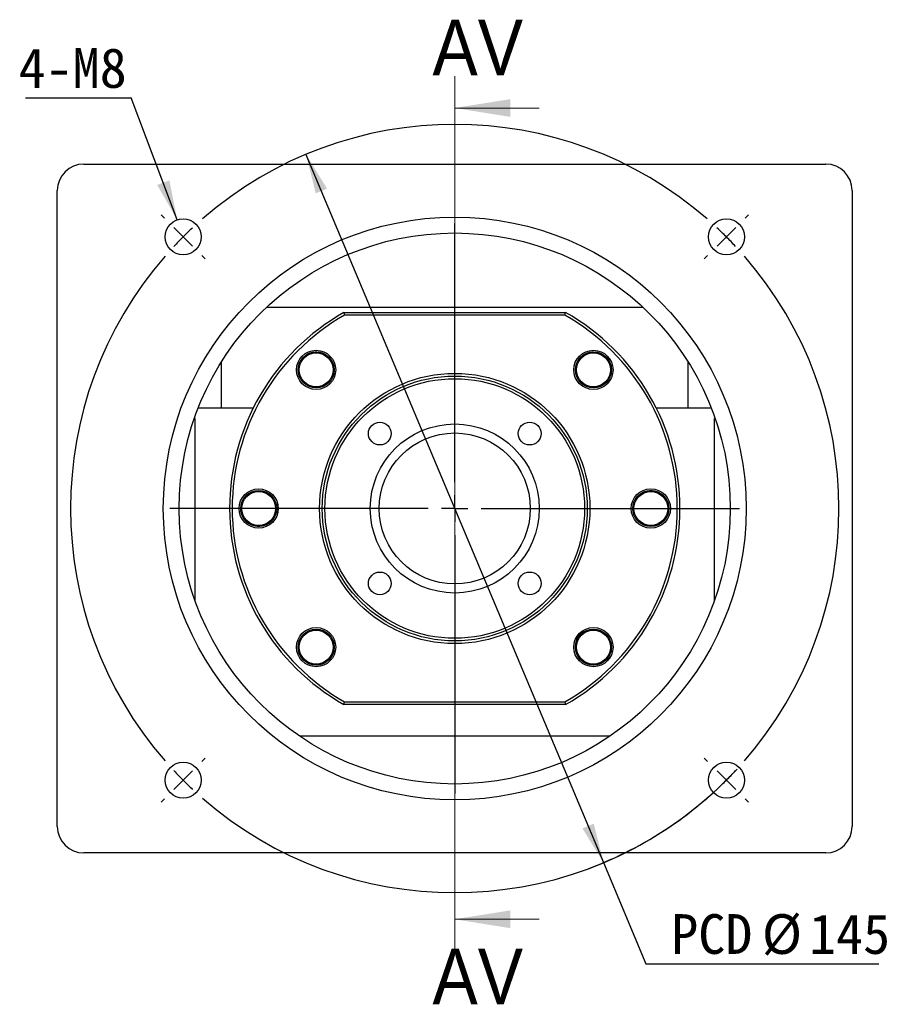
# Model space of a CAD drawing. Header units: millimetres. Extents: x 90 to 845, y 30 to 598.
# Tile 1 of 5: x 90 to 256, y 69 to 255. Entities that reach past the tile are written whole.
import ezdxf

# ---------------------------------------------------------------- set-up
doc = ezdxf.new("R2010")
doc.units = ezdxf.units.MM
doc.header["$LTSCALE"] = 3
doc.layers.add('圖層0', color=7, linetype='Continuous')
doc.styles.add('SLDTEXTSTYLE0', font='MINGLIU.TTC')
doc.styles.add('SLDTEXTSTYLE1', font='GOTHIC.TTF', dxfattribs={"width": 0.913})
doc.styles.get("Standard").update_dxf_attribs({"font": 'MINGLIU.TTC'})
doc.dimstyles.new('SLDDIMSTYLE0', dxfattribs={"dimtxt": 0.18, "dimasz": 7.5, "dimexe": 0, "dimexo": 0.0625, "dimgap": 0, "dimtad": 0, "dimtih": 1, "dimtoh": 1, "dimdec": 0, "dimrnd": 1e-09, "dimzin": 0, "dimdsep": 46, "dimtxsty": 'Standard', "dimsah": 1, "dimcen": 0.09, "dimadec": 0, "dimazin": 0, "dimtfac": 7.5, "dimtdec": 0, "dimtofl": 0, "dimtmove": 0, "dimatfit": 3, "dimfxl": 0, "dimfrac": 2, "dimtolj": 1, "dimtzin": 0, "dimarcsym": 0})
doc.dimstyles.new('SLDDIMSTYLE2', dxfattribs={"dimtxt": 7.5, "dimasz": 7.5, "dimexe": 0, "dimexo": 0.0625, "dimgap": 1.875, "dimtad": 0, "dimtih": 1, "dimtoh": 1, "dimrnd": 1e-09, "dimzin": 12, "dimdsep": 46, "dimtxsty": 'SLDTEXTSTYLE0', "dimsah": 1, "dimcen": 0, "dimadec": 0, "dimazin": 3, "dimtfac": 1, "dimtmove": 0, "dimatfit": 3, "dimfxl": 0, "dimfrac": 2, "dimtolj": 1, "dimtzin": 12, "dimarcsym": 0})

# ---------------------------------------------------------------- blocks, each defined once
blk = doc.blocks.new('_D')
at = {"layer": '圖層0', "color": 7}
for p, q in [((144.05, 229.88), (200.19, 96.19)), ((200.19, 96.19), (208.21, 77.11)), ((208.21, 77.11), (252.17, 77.11))]:
    blk.add_line(p, q, dxfattribs=at)
blk.add_arc((172.12, 163.04), 72.5, 290.4082, 317.2932, dxfattribs=at)
for points in [[(144.05, 229.88), (145.89, 222.52), (148.02, 223.41)], [(200.19, 96.19), (198.35, 103.55), (196.22, 102.66)]]:
    blk.add_solid(points, dxfattribs=at)
at = {"layer": '圖層0', "color": 7, "char_height": 7.5, "attachment_point": 1, "style": 'SLDTEXTSTYLE0'}
for s, insert in [('PCD', (212.97, 86.47)), ('%%c', (230.08, 86.47)), ('145', (238.98, 86.47))]:
    blk.add_mtext(s, dxfattribs=dict(at, insert=insert))
blk = doc.blocks.new('SW_NOTE_0')
at = {"layer": '圖層0', "color": 0}
blk.add_line((-19.91, 0), (0, 0), dxfattribs=at)
at = {"layer": '圖層0', "color": 0, "insert": (-21.24, 9.36), "char_height": 7.5, "attachment_point": 1, "style": 'SLDTEXTSTYLE0'}
blk.add_mtext('4-M8', dxfattribs=at)
blk = doc.blocks.new('SW_CENTERMARKSYMBOL_0')
at = {"layer": '圖層0', "color": 0}
for p, q in [((-106.07, 3.54), (-106.7, 4.17)), ((3.54, 3.54), (4.17, 4.17)), ((-51.27, -46.27), (-51.27, 2.5)), ((-102.53, 0), (-104.3, 1.77)), ((-102.53, 0), (-100.76, -1.77)), ((0, 0), (-1.77, -1.77)), ((0, 0), (1.77, 1.77)), ((-98.99, -3.54), (-98.36, -4.17)), ((-3.54, -3.54), (-4.17, -4.17)), ((-51.27, -51.27), (-51.27, -48.77)), ((-56.27, -51.27), (-105.03, -51.27)), ((-51.27, -51.27), (-53.77, -51.27)), ((-51.27, -51.27), (-51.27, -53.77)), ((-51.27, -51.27), (-48.77, -51.27)), ((-46.27, -51.27), (2.5, -51.27)), ((-51.27, -56.27), (-51.27, -105.03)), ((-98.99, -98.99), (-98.36, -98.36)), ((-3.54, -98.99), (-4.17, -98.36)), ((-102.53, -102.53), (-100.76, -100.76)), ((0, -102.53), (-1.77, -100.76)), ((-102.53, -102.53), (-104.3, -104.3)), ((0, -102.53), (1.77, -104.3)), ((-106.07, -106.07), (-106.7, -106.7)), ((3.54, -106.07), (4.17, -106.7))]:
    blk.add_line(p, q, dxfattribs=at)
for start, end in [(48.9514, 131.0486), (133.0243, 135), (45, 46.9757), (43.0243, 45), (135, 136.9757), (138.9514, 221.0486), (318.9514, 41.0486), (223.0243, 225), (315, 316.9757), (225, 226.9757), (313.0243, 315), (228.9514, 311.0486)]:
    blk.add_arc((-51.27, -51.27), 72.5, start, end, dxfattribs=at)

msp = doc.modelspace()

# ---------------------------------------------------------------- linework, layer by layer
at = {"color": 7, "linetype": 'Continuous', "lineweight": 18}
for p, q in [((172.123, 244.626), (172.123, 79.507)), ((188.083, 238.626), (172.123, 238.626)), ((188.083, 85.507), (172.123, 85.507))]:
    msp.add_line(p, q, dxfattribs=at)
at = {"color": 7, "linetype": 'Continuous', "lineweight": 25}
for p, q in [((102.123, 228.036), (242.123, 228.036)), ((97.123, 103.036), (97.123, 223.036)), ((247.123, 223.036), (247.123, 103.036)), ((136.626, 201.036), (207.619, 201.036)), ((151.212, 200.036), (151.344, 199.536)), ((151.212, 200.036), (193.033, 200.036)), ((192.901, 199.536), (151.344, 199.536)), ((192.901, 199.536), (193.033, 200.036)), ((143.666, 191.604), (144.357, 192.229)), ((195.291, 190.64), (195.716, 191.468)), ((128.123, 182.036), (128.123, 190.749)), ((216.123, 190.749), (216.123, 182.036)), ((123.718, 182.036), (134.106, 182.036)), ((210.139, 182.036), (220.527, 182.036)), ((123.123, 180.036), (122.98, 180.036)), ((123.123, 145.629), (123.123, 180.036)), ((221.123, 145.629), (221.123, 180.036)), ((221.123, 180.036), (221.265, 180.036)), ((206.128, 164.477), (206.553, 165.305)), ((138.118, 161.596), (137.692, 160.767)), ((148.955, 135.433), (148.529, 134.604)), ((200.579, 134.468), (199.889, 133.843)), ((151.212, 126.036), (151.344, 126.536)), ((151.344, 126.536), (192.901, 126.536)), ((192.901, 126.536), (193.033, 126.036)), ((193.033, 126.036), (151.212, 126.036)), ((201.363, 120.036), (142.882, 120.036)), ((242.123, 98.036), (102.123, 98.036))]:
    msp.add_line(p, q, dxfattribs=at)
for centre, radius in [((172.123, 163.036), 55), ((120.858, 214.301), 3.4), ((223.388, 214.301), 3.4), ((172.123, 163.036), 52), ((145.96, 189.199), 3.7), ((145.96, 189.199), 3.4), ((145.96, 189.199), 3.2), ((198.286, 189.199), 3.7), ((198.286, 189.199), 3.4), ((198.286, 189.199), 3.2), ((172.123, 163.036), 25.5), ((172.123, 163.036), 25), ((172.123, 163.036), 24.5), ((157.981, 177.178), 2.15), ((172.123, 163.036), 15.95), ((186.265, 177.178), 2.15), ((172.123, 163.036), 14.25), ((135.123, 163.036), 3.7), ((135.123, 163.036), 3.4), ((135.123, 163.036), 3.2), ((209.123, 163.036), 3.7), ((209.123, 163.036), 3.4), ((209.123, 163.036), 3.2), ((157.981, 148.894), 2.15), ((186.265, 148.894), 2.15), ((145.96, 136.873), 3.7), ((145.96, 136.873), 3.4), ((145.96, 136.873), 3.2), ((198.286, 136.873), 3.7), ((198.286, 136.873), 3.4), ((198.286, 136.873), 3.2), ((120.858, 111.771), 3.4), ((223.388, 111.771), 3.4)]:
    msp.add_circle(centre, radius, dxfattribs=at)
for centre, radius, start, end in [((102.123, 223.036), 5, 90, 180), ((242.123, 223.036), 5, 0, 90), ((172.123, 163.036), 42.5, 119.47293, 240.52707), ((172.123, 163.036), 42, 119.65185, 240.34815), ((172.123, 163.036), 42, 299.65185, 60.34815), ((172.123, 163.036), 42.5, 299.47293, 60.52707), ((102.123, 103.036), 5, 180, 270), ((242.123, 103.036), 5, 270, 0)]:
    msp.add_arc(centre, radius, start, end, dxfattribs=at)
for points, knots in [([(148.365, 191.493), (148.212, 191.637), (147.925, 191.907), (147.422, 192.199), (146.906, 192.401), (146.363, 192.513), (145.809, 192.535), (145.074, 192.439), (144.313, 192.148), (143.847, 191.756), (143.666, 191.604)], [0, 0, 0, 0, 0.1205082, 0.2264544, 0.3324004, 0.4383462, 0.5442923, 0.6502383, 0.8644387, 1, 1, 1, 1]), ([(149.276, 188.376), (149.303, 188.454), (149.458, 188.902), (149.351, 189.787), (148.992, 190.787), (148.551, 191.283), (148.365, 191.493)], [0, 0, 0, 0, 0.0732328, 0.4173432, 0.7542528, 1, 1, 1, 1]), ([(199.726, 192.194), (199.532, 192.275), (199.168, 192.426), (198.595, 192.522), (198.041, 192.529), (197.493, 192.442), (196.967, 192.267), (196.313, 191.917), (195.704, 191.377), (195.406, 190.846), (195.291, 190.64)], [0, 0, 0, 0, 0.1205083, 0.2264542, 0.3324001, 0.4383461, 0.5442919, 0.6502382, 0.8644384, 1, 1, 1, 1]), ([(201.679, 189.599), (201.676, 189.682), (201.663, 190.156), (201.251, 190.946), (200.563, 191.755), (199.974, 192.064), (199.726, 192.194)], [0, 0, 0, 0, 0.07323261, 0.41734326, 0.75425255, 1, 1, 1, 1]), ([(210.563, 166.031), (210.369, 166.112), (210.005, 166.263), (209.432, 166.359), (208.878, 166.366), (208.33, 166.279), (207.804, 166.104), (207.15, 165.754), (206.541, 165.214), (206.243, 164.683), (206.128, 164.477)], [0, 0, 0, 0, 0.1205083, 0.2264543, 0.3324005, 0.4383466, 0.544292, 0.6502385, 0.8644386, 1, 1, 1, 1]), ([(212.516, 163.436), (212.513, 163.519), (212.5, 163.993), (212.088, 164.784), (211.4, 165.592), (210.811, 165.901), (210.563, 166.031)], [0, 0, 0, 0, 0.0732328, 0.4173435, 0.7542531, 1, 1, 1, 1]), ([(131.701, 163.172), (131.699, 162.908), (131.696, 162.252), (132.146, 161.287), (132.848, 160.48), (133.435, 160.171), (133.682, 160.041)], [0, 0, 0, 0, 0.1998148, 0.4969253, 0.7878183, 1, 1, 1, 1]), ([(133.682, 160.041), (133.876, 159.961), (134.24, 159.809), (134.814, 159.713), (135.368, 159.706), (135.915, 159.793), (136.442, 159.969), (137.096, 160.318), (137.704, 160.858), (138.002, 161.39), (138.118, 161.596)], [0, 0, 0, 0, 0.1205083, 0.2264543, 0.3324005, 0.4383466, 0.544292, 0.6502385, 0.8644386, 1, 1, 1, 1]), ([(196.476, 139.865), (196.3, 139.761), (195.779, 139.456), (195.199, 138.606), (194.825, 137.474), (194.875, 136.29), (195.257, 135.284), (195.696, 134.789), (195.881, 134.58)], [0, 0, 0, 0, 0.0994393, 0.2939608, 0.4861896, 0.6769684, 0.863755, 1, 1, 1, 1]), ([(142.538, 137.009), (142.536, 136.745), (142.533, 136.089), (142.983, 135.124), (143.685, 134.317), (144.272, 134.008), (144.519, 133.878)], [0, 0, 0, 0, 0.1998147, 0.4969252, 0.7878179, 1, 1, 1, 1]), ([(144.519, 133.878), (144.713, 133.798), (145.077, 133.646), (145.651, 133.55), (146.205, 133.543), (146.752, 133.63), (147.279, 133.806), (147.933, 134.155), (148.541, 134.695), (148.839, 135.227), (148.955, 135.433)], [0, 0, 0, 0, 0.1205083, 0.2264542, 0.3324001, 0.4383461, 0.5442919, 0.6502382, 0.8644384, 1, 1, 1, 1]), ([(195.881, 134.58), (196.034, 134.436), (196.321, 134.165), (196.823, 133.873), (197.339, 133.671), (197.882, 133.559), (198.437, 133.538), (199.172, 133.634), (199.932, 133.924), (200.399, 134.316), (200.579, 134.468)], [0, 0, 0, 0, 0.1205082, 0.2264544, 0.3324004, 0.4383462, 0.5442923, 0.6502383, 0.8644387, 1, 1, 1, 1])]:
    msp.add_open_spline(points, degree=3, knots=knots, dxfattribs=at)
at = {"color": 7, "linetype": 'Continuous', "lineweight": 18}
for points in [[(172.123, 238.626), (182.623, 236.946), (182.623, 240.306)], [(172.123, 85.507), (182.623, 83.827), (182.623, 87.187)]]:
    msp.add_solid(points, dxfattribs=at)

# ---------------------------------------------------------------- block references
at = {"layer": '圖層0', "color": 7}
for name, p in [('SW_NOTE_0', (111.052, 240.571)), ('SW_CENTERMARKSYMBOL_0', (223.388, 214.301))]:
    msp.add_blockref(name, p, dxfattribs=at)

# ---------------------------------------------------------------- texts
at = {"color": 7, "linetype": 'Continuous', "char_height": 10.5, "attachment_point": 1, "style": 'SLDTEXTSTYLE1'}
for insert in [(167.91, 255.295), (167.91, 79.956)]:
    msp.add_mtext('AV', dxfattribs=dict(at, insert=insert))

# ---------------------------------------------------------------- dimensions: what is measured, and where the dimension line sits
at = {"layer": '圖層0', "color": 7}
dim = msp.add_diameter_dim_2p(p1=(200.192, 96.19), p2=(144.054, 229.882), text='PCD<>', dimstyle='SLDDIMSTYLE2', dxfattribs=at)
dim.commit()
dim.dimension.update_dxf_attribs({"geometry": '_D', "text_midpoint": (232.567, 83.288), "dimtype": 163})

# ---------------------------------------------------------------- leaders
msp.add_leader([(119.761, 217.52), (111.052, 240.571)], dimstyle='SLDDIMSTYLE0', dxfattribs=at)

doc.saveas('drawing.dxf')
